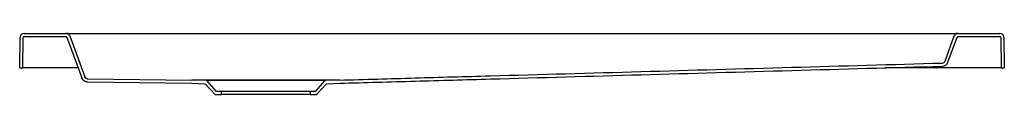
# Model space of a CAD drawing. Header units: millimetres. Extents: x 4643.4 to 4644.4, y 1497.14 to 1497.21.
import ezdxf

# ---------------------------------------------------------------- set-up
doc = ezdxf.new("R2010")
doc.units = ezdxf.units.MM
doc.layers.add('SANINDUSA', color=3, linetype='Continuous')

msp = doc.modelspace()

# ---------------------------------------------------------------- linework, layer by layer
at = {"layer": 'SANINDUSA'}
for p, q in [((4643.3966, 1497.171), (4643.397, 1497.202)), ((4643.3998, 1497.171), (4643.4002, 1497.2018)), ((4643.401, 1497.206), (4643.4438, 1497.206)), ((4643.4012, 1497.2028), (4643.4437, 1497.2028)), ((4643.4438, 1497.206), (4643.4574, 1497.206)), ((4643.4446, 1497.2021), (4643.4597, 1497.1607)), ((4643.4476, 1497.2034), (4643.4626, 1497.1619)), ((4643.4574, 1497.206), (4644.3358, 1497.206)), ((4644.3358, 1497.206), (4644.3494, 1497.206)), ((4644.3364, 1497.1779), (4644.3456, 1497.2034)), ((4644.3393, 1497.1767), (4644.3486, 1497.2021)), ((4644.3494, 1497.206), (4644.3922, 1497.206)), ((4644.3495, 1497.2028), (4644.392, 1497.2028)), ((4644.393, 1497.2018), (4644.3934, 1497.171)), ((4644.3962, 1497.202), (4644.3966, 1497.171)), ((4643.3966, 1497.171), (4643.3998, 1497.171)), ((4643.4008, 1497.171), (4643.3998, 1497.171)), ((4643.4559, 1497.171), (4643.4008, 1497.171)), ((4644.3924, 1497.171), (4644.2753, 1497.171)), ((4644.3934, 1497.171), (4644.3924, 1497.171)), ((4644.3934, 1497.171), (4644.3966, 1497.171)), ((4643.4652, 1497.1568), (4643.5715, 1497.1554)), ((4643.4654, 1497.16), (4643.5716, 1497.1586)), ((4643.5715, 1497.1554), (4643.5851, 1497.1549)), ((4643.5866, 1497.158), (4643.5716, 1497.1586)), ((4643.5851, 1497.1549), (4643.5952, 1497.1438)), ((4643.7066, 1497.158), (4643.5866, 1497.158)), ((4643.5966, 1497.147), (4643.5866, 1497.158)), ((4643.7066, 1497.158), (4643.6966, 1497.147)), ((4643.698, 1497.1438), (4643.7081, 1497.1549)), ((4643.7216, 1497.1586), (4643.7066, 1497.158)), ((4643.7081, 1497.1549), (4643.7218, 1497.1554)), ((4643.5952, 1497.1438), (4643.6016, 1497.1438)), ((4643.6016, 1497.147), (4643.5966, 1497.147)), ((4643.6016, 1497.1438), (4643.6016, 1497.147)), ((4643.6916, 1497.147), (4643.6016, 1497.147)), ((4643.6916, 1497.1438), (4643.6016, 1497.1438)), ((4643.6916, 1497.147), (4643.6916, 1497.1438)), ((4643.6966, 1497.147), (4643.6916, 1497.147)), ((4643.6916, 1497.1438), (4643.698, 1497.1438))]:
    msp.add_line(p, q, dxfattribs=at)
for centre, radius, start, end in [((4643.401, 1497.202), 0.004, 90, 179.2), ((4643.4012, 1497.2018), 0.001, 90, 179.2), ((4643.4437, 1497.2018), 0.001, 20, 90), ((4643.4438, 1497.202), 0.004, 20, 90), ((4644.3494, 1497.202), 0.004, 90, 160), ((4644.3495, 1497.2018), 0.001, 90, 160), ((4644.392, 1497.2018), 0.001, 0.8, 90), ((4644.3922, 1497.202), 0.004, 0.8, 90), ((4644.3336, 1497.1789), 0.003, 271.6258, 340), ((4644.3337, 1497.1787), 0.006, 271.6258, 340), ((4643.4653, 1497.1628), 0.006, 200, 269.2148)]:
    msp.add_arc(centre, radius, start, end, dxfattribs=at)
for points, knots in [([(4643.7216, 1497.1586), (4643.7344, 1497.1589), (4643.7471, 1497.1593), (4643.7726, 1497.16), (4643.7854, 1497.1604), (4643.8236, 1497.1615), (4643.8491, 1497.1622), (4643.9256, 1497.1643), (4643.9766, 1497.1658), (4644.1296, 1497.1701), (4644.2316, 1497.173), (4644.3336, 1497.1759)], [0, 0, 0, 0, 0.0625, 0.0625, 0.125, 0.125, 0.25, 0.25, 0.5, 0.5, 1, 1, 1, 1]), ([(4643.7218, 1497.1554), (4643.7345, 1497.1557), (4643.7473, 1497.1561), (4643.7728, 1497.1568), (4643.7855, 1497.1572), (4643.8238, 1497.1583), (4643.8493, 1497.159), (4643.9258, 1497.1612), (4643.9768, 1497.1626), (4644.1298, 1497.1669), (4644.2319, 1497.1698), (4644.3339, 1497.1727)], [0, 0, 0, 0, 0.0625, 0.0625, 0.125, 0.125, 0.25, 0.25, 0.5, 0.5, 1, 1, 1, 1]), ([(4643.4652, 1497.1568), (4643.4646, 1497.1568), (4643.464, 1497.1569), (4643.4632, 1497.1571), (4643.4629, 1497.1573), (4643.4623, 1497.1575), (4643.4621, 1497.1577), (4643.4616, 1497.158), (4643.4614, 1497.1582), (4643.4609, 1497.1587), (4643.4607, 1497.1589), (4643.4604, 1497.1594), (4643.4602, 1497.1596), (4643.4599, 1497.1601), (4643.4598, 1497.1604), (4643.4597, 1497.1607)], [0, 0, 0, 0, 0.25, 0.25, 0.375, 0.375, 0.5, 0.5, 0.625, 0.625, 0.75, 0.75, 0.875, 0.875, 1, 1, 1, 1]), ([(4643.4654, 1497.16), (4643.4651, 1497.16), (4643.4648, 1497.16), (4643.4644, 1497.1601), (4643.4642, 1497.1602), (4643.464, 1497.1603), (4643.4638, 1497.1604), (4643.4636, 1497.1606), (4643.4635, 1497.1607), (4643.4633, 1497.1609), (4643.4632, 1497.161), (4643.4629, 1497.1614), (4643.4627, 1497.1616), (4643.4626, 1497.1619)], [0, 0, 0, 0, 0.25, 0.25, 0.375, 0.375, 0.5, 0.5, 0.625, 0.625, 0.75, 0.75, 1, 1, 1, 1]), ([(4643.7216, 1497.1586), (4643.7216, 1497.1586), (4643.7211, 1497.1586), (4643.7192, 1497.1586), (4643.7178, 1497.1586), (4643.714, 1497.1586), (4643.7117, 1497.1586), (4643.7062, 1497.1586), (4643.7031, 1497.1586), (4643.6962, 1497.1586), (4643.6924, 1497.1586), (4643.6842, 1497.1586), (4643.6798, 1497.1586), (4643.6708, 1497.1586), (4643.666, 1497.1586), (4643.6564, 1497.1586), (4643.6515, 1497.1586), (4643.6417, 1497.1586), (4643.6368, 1497.1586), (4643.6272, 1497.1586), (4643.6224, 1497.1586), (4643.6134, 1497.1586), (4643.609, 1497.1586), (4643.6009, 1497.1586), (4643.597, 1497.1586), (4643.5901, 1497.1586), (4643.587, 1497.1586), (4643.5815, 1497.1586), (4643.5792, 1497.1586), (4643.5754, 1497.1586), (4643.574, 1497.1586), (4643.5721, 1497.1586), (4643.5716, 1497.1586), (4643.5716, 1497.1586)], [0, 0, 0, 0, 0.0625, 0.0625, 0.125, 0.125, 0.1875, 0.1875, 0.25, 0.25, 0.3125, 0.3125, 0.375, 0.375, 0.4375, 0.4375, 0.5, 0.5, 0.5625, 0.5625, 0.625, 0.625, 0.6875, 0.6875, 0.75, 0.75, 0.8125, 0.8125, 0.875, 0.875, 0.9375, 0.9375, 1, 1, 1, 1])]:
    msp.add_open_spline(points, degree=3, knots=knots, dxfattribs=at)

doc.saveas('drawing.dxf')
